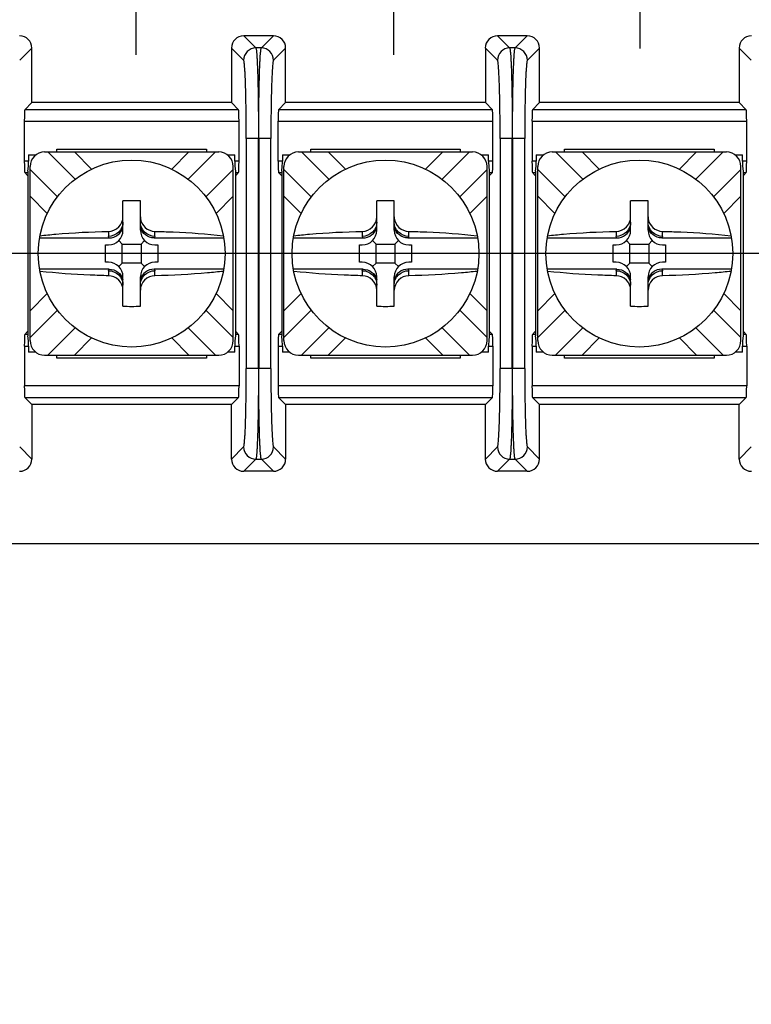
# Model space of a CAD drawing. Header units: inches. Extents: x 0 to 34, y 0 to 22.
# Tile 42 of 55: x 20.062 to 20.693, y 13.421 to 14.269. Entities that reach past the tile are written whole.
import ezdxf

# ---------------------------------------------------------------- set-up
doc = ezdxf.new("R2010")
doc.units = ezdxf.units.IN
doc.header["$LTSCALE"] = 1.87
doc.header["$MEASUREMENT"] = 0
doc.layers.get('0').update_dxf_attribs({"linetype": 'CONTINUOUS'})
doc.layers.add('DIMENSIONS', color=7, linetype='CONTINUOUS')
doc.styles.get("Standard").update_dxf_attribs({"font": 'txt', "width": 0.8})
doc.dimstyles.new('DIMSTYLE_1', dxfattribs={"dimtxt": 0.125, "dimasz": 0.18, "dimexe": 0.125, "dimexo": 0.0625, "dimgap": 0.09, "dimtad": 0, "dimtih": 1, "dimtoh": 1, "dimlfac": 2, "dimzin": 4, "dimdsep": 46, "dimtxsty": 'STANDARD', "dimblk": '_FILLED', "dimblk1": '_FILLED', "dimblk2": '_FILLED', "dimcen": 0.09, "dimadec": 0, "dimazin": 0, "dimtfac": 1, "dimtofl": 0, "dimtmove": 0, "dimatfit": 3, "dimldrblk": '_FILLED', "dimfxl": 1, "dimtolj": 1, "dimtzin": 4, "dimarcsym": 0})

# ---------------------------------------------------------------- blocks, each defined once
blk = doc.blocks.new('*D2')
at = {"layer": 'DIMENSIONS', "color": 2, "linetype": 'CONTINUOUS'}
blk.add_line((20.97104, 14.06788), (12.19139, 14.06788), dxfattribs=at)
at = {"layer": 'DIMENSIONS', "color": 2, "linetype": 'CONTINUOUS', "insert": (12.12889, 14.13038), "char_height": 0.125, "width": 1.625, "attachment_point": 3, "line_spacing_factor": 0.9}
blk.add_mtext('2X 70.00{\\Ftxt.shx;\\W1.000000;\\H0.125000; }[2.756]', dxfattribs=at)
blk = doc.blocks.new('_FILLED')
at = {"color": 0, "linetype": 'BYBLOCK'}
blk.add_solid([(0, 0), (-1, 0.1736), (-1, -0.1736)], dxfattribs=at)
blk = doc.blocks.new('*D7')
at = {"layer": 'DIMENSIONS', "color": 2, "linetype": 'CONTINUOUS'}
blk.add_line((20.48666, 15.26892), (20.48666, 16.91089), dxfattribs=at)
at = {"layer": 'DIMENSIONS', "color": 2, "linetype": 'CONTINUOUS', "insert": (20.42416, 16.97339), "char_height": 0.125, "width": 1.625, "attachment_point": 1, "rotation": 90, "line_spacing_factor": 0.9}
blk.add_mtext('2X 80.64{\\Ftxt.shx;\\W1.000000;\\H0.125000; }[3.175]', dxfattribs=at)

msp = doc.modelspace()

# ---------------------------------------------------------------- linework, layer by layer
at = {"color": 40, "linetype": 'CONTINUOUS'}
for p, q in [((20.59671, 14.24438), (20.59671, 14.36938)), ((20.16248, 14.23905), (20.16248, 14.36405)), ((20.38458, 14.23905), (20.38458, 14.36405)), ((21.15394, 13.81789), (19.82523, 13.81789))]:
    msp.add_line(p, q, dxfattribs=at)
at = {"color": 7, "linetype": 'CONTINUOUS'}
for p, q in [((20.28076, 14.25538), (20.25506, 14.25538)), ((20.25506, 14.25538), (20.26553, 14.24491)), ((20.27029, 14.24491), (20.28076, 14.25538)), ((20.49951, 14.25538), (20.47381, 14.25538)), ((20.47381, 14.25538), (20.48428, 14.24491)), ((20.48904, 14.24491), (20.49951, 14.25538)), ((20.0725, 14.24489), (20.06203, 14.23442)), ((20.0725, 14.19788), (20.0725, 14.24489)), ((20.25504, 14.23442), (20.24458, 14.24489)), ((20.24458, 14.24489), (20.24458, 14.19788)), ((20.27029, 14.24491), (20.26553, 14.24491)), ((20.29125, 14.24489), (20.28078, 14.23442)), ((20.29125, 14.19788), (20.29125, 14.24489)), ((20.47379, 14.23442), (20.46333, 14.24489)), ((20.46333, 14.24489), (20.46333, 14.19788)), ((20.48904, 14.24491), (20.48428, 14.24491)), ((20.51, 14.24489), (20.49953, 14.23442)), ((20.51, 14.19788), (20.51, 14.24489)), ((20.69254, 14.23442), (20.68208, 14.24489)), ((20.68208, 14.24489), (20.68208, 14.19788)), ((20.06637, 14.19175), (20.0725, 14.19788)), ((20.24458, 14.19788), (20.0725, 14.19788)), ((20.2507, 14.19175), (20.24458, 14.19788)), ((20.28512, 14.19175), (20.29125, 14.19788)), ((20.46333, 14.19788), (20.29125, 14.19788)), ((20.46945, 14.19175), (20.46333, 14.19788)), ((20.51, 14.19788), (20.50387, 14.19175)), ((20.68208, 14.19788), (20.51, 14.19788)), ((20.6882, 14.19175), (20.68208, 14.19788)), ((20.2507, 14.19175), (20.06637, 14.19175)), ((20.46945, 14.19175), (20.28512, 14.19175)), ((20.6882, 14.19175), (20.50387, 14.19175)), ((20.06604, 14.18176), (20.25104, 14.18176)), ((20.06604, 14.14753), (20.06604, 14.18176)), ((20.25104, 14.14753), (20.25104, 14.18176)), ((20.28479, 14.18176), (20.46979, 14.18176)), ((20.28479, 14.14753), (20.28479, 14.18176)), ((20.46979, 14.14753), (20.46979, 14.18176)), ((20.50354, 14.18176), (20.68854, 14.18176)), ((20.50354, 14.18176), (20.50354, 14.14753)), ((20.68854, 14.14753), (20.68854, 14.18176)), ((20.25732, 14.16697), (20.25732, 13.96878)), ((20.2785, 14.16696), (20.25732, 14.16696)), ((20.2678, 13.96879), (20.2678, 14.16696)), ((20.26802, 14.16696), (20.26802, 13.96879)), ((20.2785, 13.96878), (20.2785, 14.16697)), ((20.47607, 14.16697), (20.47607, 13.96878)), ((20.49725, 14.16696), (20.47607, 14.16696)), ((20.48655, 13.96879), (20.48655, 14.16696)), ((20.48677, 14.16696), (20.48677, 13.96879)), ((20.49725, 13.96878), (20.49725, 14.16697)), ((20.08353, 14.15538), (20.23354, 14.15538)), ((20.10974, 14.13185), (20.0862, 14.15538)), ((20.09413, 14.15788), (20.22294, 14.15788)), ((20.09413, 14.15538), (20.09413, 14.15788)), ((20.10926, 14.15538), (20.12403, 14.14061)), ((20.19304, 14.14061), (20.20781, 14.15538)), ((20.20734, 14.13185), (20.23087, 14.15538)), ((20.22294, 14.15788), (20.22294, 14.15538)), ((20.30228, 14.15538), (20.45229, 14.15538)), ((20.32849, 14.13185), (20.30495, 14.15538)), ((20.31288, 14.15788), (20.44169, 14.15788)), ((20.31288, 14.15538), (20.31288, 14.15788)), ((20.32801, 14.15538), (20.34278, 14.14061)), ((20.41179, 14.14061), (20.42656, 14.15538)), ((20.42609, 14.13185), (20.44962, 14.15538)), ((20.44169, 14.15788), (20.44169, 14.15538)), ((20.52103, 14.15538), (20.67104, 14.15538)), ((20.54724, 14.13185), (20.5237, 14.15538)), ((20.53163, 14.15788), (20.66044, 14.15788)), ((20.53163, 14.15538), (20.53163, 14.15788)), ((20.54676, 14.15538), (20.56153, 14.14061)), ((20.63054, 14.14061), (20.64531, 14.15538)), ((20.64484, 14.13185), (20.66837, 14.15538)), ((20.66044, 14.15788), (20.66044, 14.15538)), ((20.06973, 14.14753), (20.06604, 14.14753)), ((20.06973, 14.15288), (20.07604, 14.15288)), ((20.06973, 14.15288), (20.06973, 14.14753)), ((20.24103, 14.15288), (20.24734, 14.15288)), ((20.24734, 14.14753), (20.24734, 14.15288)), ((20.25104, 14.14753), (20.24734, 14.14753)), ((20.24736, 14.14638), (20.24757, 14.14305)), ((20.28848, 14.14753), (20.28479, 14.14753)), ((20.28848, 14.15288), (20.29479, 14.15288)), ((20.28848, 14.15288), (20.28848, 14.14753)), ((20.45978, 14.15288), (20.46609, 14.15288)), ((20.46609, 14.14753), (20.46609, 14.15288)), ((20.46979, 14.14753), (20.46609, 14.14753)), ((20.46611, 14.14638), (20.46632, 14.14305)), ((20.50723, 14.14753), (20.50354, 14.14753)), ((20.50723, 14.15288), (20.51354, 14.15288)), ((20.50723, 14.15288), (20.50723, 14.14753)), ((20.67853, 14.15288), (20.68484, 14.15288)), ((20.68484, 14.14753), (20.68484, 14.15288)), ((20.68854, 14.14753), (20.68484, 14.14753)), ((20.68486, 14.14638), (20.68507, 14.14305)), ((20.06637, 14.13754), (20.06928, 14.13754)), ((20.06637, 14.13754), (20.06889, 14.13502)), ((20.06913, 14.13887), (20.0695, 14.14304)), ((20.06913, 14.13887), (20.06913, 13.99688)), ((20.07103, 13.99287), (20.07103, 14.14288)), ((20.09457, 14.11667), (20.07103, 14.14021)), ((20.2225, 14.11667), (20.24604, 14.14021)), ((20.24604, 13.99287), (20.24604, 14.14288)), ((20.24757, 14.14305), (20.24794, 14.13887)), ((20.24779, 14.13754), (20.2507, 14.13754)), ((20.24794, 14.13887), (20.24794, 13.99688)), ((20.24818, 14.13502), (20.2507, 14.13754)), ((20.28512, 14.13754), (20.28803, 14.13754)), ((20.28512, 14.13754), (20.28764, 14.13502)), ((20.28788, 14.13887), (20.28825, 14.14304)), ((20.28788, 14.13887), (20.28788, 13.99688)), ((20.28978, 13.99287), (20.28978, 14.14288)), ((20.31332, 14.11667), (20.28978, 14.14021)), ((20.44125, 14.11667), (20.46479, 14.14021)), ((20.46479, 13.99287), (20.46479, 14.14288)), ((20.46632, 14.14305), (20.46669, 14.13887)), ((20.46654, 14.13754), (20.46945, 14.13754)), ((20.46669, 14.13887), (20.46669, 13.99688)), ((20.46693, 14.13502), (20.46945, 14.13754)), ((20.50387, 14.13754), (20.50678, 14.13754)), ((20.50387, 14.13754), (20.50639, 14.13502)), ((20.50663, 14.13887), (20.507, 14.14304)), ((20.50663, 14.13887), (20.50663, 13.99688)), ((20.50853, 13.99287), (20.50853, 14.14288)), ((20.53207, 14.11667), (20.50853, 14.14021)), ((20.66, 14.11667), (20.68354, 14.14021)), ((20.68354, 13.99287), (20.68354, 14.14288)), ((20.68507, 14.14305), (20.68544, 14.13887)), ((20.68529, 14.13754), (20.6882, 14.13754)), ((20.68544, 14.13887), (20.68544, 13.99688)), ((20.68568, 14.13502), (20.6882, 14.13754)), ((20.0858, 14.10238), (20.07103, 14.11715)), ((20.15104, 14.08788), (20.15104, 14.11323)), ((20.16604, 14.08788), (20.16604, 14.11323)), ((20.24604, 14.11715), (20.23127, 14.10238)), ((20.30455, 14.10238), (20.28978, 14.11715)), ((20.36979, 14.08788), (20.36979, 14.11323)), ((20.38479, 14.08788), (20.38479, 14.11323)), ((20.46479, 14.11715), (20.45002, 14.10238)), ((20.5233, 14.10238), (20.50853, 14.11715)), ((20.58854, 14.08788), (20.58854, 14.11323)), ((20.60354, 14.08788), (20.60354, 14.11323)), ((20.68354, 14.11715), (20.66877, 14.10238)), ((20.13854, 14.087), (20.13854, 14.08266)), ((20.17854, 14.08266), (20.17854, 14.087)), ((20.35729, 14.087), (20.35729, 14.08266)), ((20.39729, 14.08266), (20.39729, 14.087)), ((20.57604, 14.087), (20.57604, 14.08266)), ((20.61604, 14.08266), (20.61604, 14.087)), ((20.07918, 14.08137), (20.13915, 14.08137)), ((20.15039, 14.07602), (20.14737, 14.07904)), ((20.16669, 14.07602), (20.1697, 14.07904)), ((20.17792, 14.08137), (20.2379, 14.08137)), ((20.29793, 14.08137), (20.3579, 14.08137)), ((20.36914, 14.07602), (20.36612, 14.07904)), ((20.38544, 14.07602), (20.38845, 14.07904)), ((20.39667, 14.08137), (20.45665, 14.08137)), ((20.51668, 14.08137), (20.57665, 14.08137)), ((20.58789, 14.07602), (20.58487, 14.07904)), ((20.60419, 14.07602), (20.6072, 14.07904)), ((20.61542, 14.08137), (20.6754, 14.08137)), ((20.13607, 14.07538), (20.13854, 14.07538)), ((20.13607, 14.06038), (20.13607, 14.07538)), ((20.15039, 14.07602), (20.16669, 14.07602)), ((20.15039, 14.05973), (20.15039, 14.07602)), ((20.16669, 14.07602), (20.16669, 14.05973)), ((20.17854, 14.07538), (20.181, 14.07538)), ((20.181, 14.07538), (20.181, 14.06038)), ((20.35482, 14.07538), (20.35729, 14.07538)), ((20.35482, 14.06038), (20.35482, 14.07538)), ((20.36914, 14.07602), (20.38544, 14.07602)), ((20.36914, 14.05973), (20.36914, 14.07602)), ((20.38544, 14.07602), (20.38544, 14.05973)), ((20.39729, 14.07538), (20.39975, 14.07538)), ((20.39975, 14.07538), (20.39975, 14.06038)), ((20.57357, 14.07538), (20.57604, 14.07538)), ((20.57357, 14.06038), (20.57357, 14.07538)), ((20.58789, 14.07602), (20.60419, 14.07602)), ((20.58789, 14.05973), (20.58789, 14.07602)), ((20.60419, 14.07602), (20.60419, 14.05973)), ((20.61604, 14.07538), (20.6185, 14.07538)), ((20.6185, 14.07538), (20.6185, 14.06038)), ((20.13854, 14.06038), (20.13607, 14.06038)), ((20.15039, 14.05973), (20.14737, 14.05671)), ((20.16669, 14.05973), (20.15039, 14.05973)), ((20.16669, 14.05973), (20.1697, 14.05671)), ((20.181, 14.06038), (20.17854, 14.06038)), ((20.35729, 14.06038), (20.35482, 14.06038)), ((20.36914, 14.05973), (20.36612, 14.05671)), ((20.38544, 14.05973), (20.36914, 14.05973)), ((20.38544, 14.05973), (20.38845, 14.05671)), ((20.39975, 14.06038), (20.39729, 14.06038)), ((20.57604, 14.06038), (20.57357, 14.06038)), ((20.58789, 14.05973), (20.58487, 14.05671)), ((20.60419, 14.05973), (20.58789, 14.05973)), ((20.60419, 14.05973), (20.6072, 14.05671)), ((20.6185, 14.06038), (20.61604, 14.06038)), ((20.13915, 14.05438), (20.07918, 14.05438)), ((20.13854, 14.05309), (20.13854, 14.04875)), ((20.2379, 14.05438), (20.17792, 14.05438)), ((20.17854, 14.04875), (20.17854, 14.05309)), ((20.3579, 14.05438), (20.29793, 14.05438)), ((20.35729, 14.05309), (20.35729, 14.04875)), ((20.45665, 14.05438), (20.39667, 14.05438)), ((20.39729, 14.04875), (20.39729, 14.05309)), ((20.57665, 14.05438), (20.51668, 14.05438)), ((20.57604, 14.05309), (20.57604, 14.04875)), ((20.6754, 14.05438), (20.61542, 14.05438)), ((20.61604, 14.04875), (20.61604, 14.05309)), ((20.15104, 14.02252), (20.15104, 14.04788)), ((20.16604, 14.02252), (20.16604, 14.04788)), ((20.36979, 14.02252), (20.36979, 14.04788)), ((20.38479, 14.02252), (20.38479, 14.04788)), ((20.58854, 14.02252), (20.58854, 14.04788)), ((20.60354, 14.02252), (20.60354, 14.04788)), ((20.07103, 14.0186), (20.0858, 14.03337)), ((20.23127, 14.03337), (20.24604, 14.0186)), ((20.28978, 14.0186), (20.30455, 14.03337)), ((20.45002, 14.03337), (20.46479, 14.0186)), ((20.50853, 14.0186), (20.5233, 14.03337)), ((20.66877, 14.03337), (20.68354, 14.0186)), ((20.07103, 13.99554), (20.09457, 14.01908)), ((20.24604, 13.99554), (20.2225, 14.01908)), ((20.28978, 13.99554), (20.31332, 14.01908)), ((20.46479, 13.99554), (20.44125, 14.01908)), ((20.50853, 13.99554), (20.53207, 14.01908)), ((20.68354, 13.99554), (20.66, 14.01908)), ((20.06637, 13.99821), (20.06889, 14.00073)), ((20.0862, 13.98037), (20.10974, 14.0039)), ((20.23087, 13.98037), (20.20734, 14.0039)), ((20.24818, 14.00073), (20.2507, 13.99821)), ((20.28512, 13.99821), (20.28764, 14.00073)), ((20.30495, 13.98037), (20.32849, 14.0039)), ((20.44962, 13.98037), (20.42609, 14.0039)), ((20.46693, 14.00073), (20.46945, 13.99821)), ((20.50639, 14.00073), (20.50387, 13.99821)), ((20.5237, 13.98037), (20.54724, 14.0039)), ((20.66837, 13.98037), (20.64484, 14.0039)), ((20.68568, 14.00073), (20.6882, 13.99821)), ((20.06928, 13.99821), (20.06637, 13.99821)), ((20.0695, 13.9927), (20.06913, 13.99688)), ((20.06971, 13.98937), (20.0695, 13.9927)), ((20.12403, 13.99514), (20.10926, 13.98037)), ((20.20781, 13.98037), (20.19304, 13.99514)), ((20.24794, 13.99688), (20.24757, 13.99271)), ((20.2507, 13.99821), (20.24779, 13.99821)), ((20.28803, 13.99821), (20.28512, 13.99821)), ((20.28825, 13.9927), (20.28788, 13.99688)), ((20.28846, 13.98937), (20.28825, 13.9927)), ((20.34278, 13.99514), (20.32801, 13.98037)), ((20.42656, 13.98037), (20.41179, 13.99514)), ((20.46669, 13.99688), (20.46632, 13.99271)), ((20.46945, 13.99821), (20.46654, 13.99821)), ((20.50678, 13.99821), (20.50387, 13.99821)), ((20.507, 13.9927), (20.50663, 13.99688)), ((20.50721, 13.98937), (20.507, 13.9927)), ((20.56153, 13.99514), (20.54676, 13.98037)), ((20.64531, 13.98037), (20.63054, 13.99514)), ((20.68544, 13.99688), (20.68507, 13.99271)), ((20.6882, 13.99821), (20.68529, 13.99821)), ((20.06604, 13.98822), (20.06973, 13.98822)), ((20.06604, 13.98822), (20.06604, 13.95399)), ((20.06973, 13.98822), (20.06973, 13.98288)), ((20.24734, 13.98822), (20.25104, 13.98822)), ((20.24734, 13.98288), (20.24734, 13.98822)), ((20.25104, 13.98822), (20.25104, 13.95399)), ((20.28479, 13.98822), (20.28848, 13.98822)), ((20.28479, 13.98822), (20.28479, 13.95399)), ((20.28848, 13.98822), (20.28848, 13.98288)), ((20.46609, 13.98822), (20.46979, 13.98822)), ((20.46609, 13.98288), (20.46609, 13.98822)), ((20.46979, 13.98822), (20.46979, 13.95399)), ((20.50354, 13.98822), (20.50723, 13.98822)), ((20.50354, 13.98822), (20.50354, 13.95399)), ((20.50723, 13.98822), (20.50723, 13.98288)), ((20.68484, 13.98822), (20.68854, 13.98822)), ((20.68484, 13.98288), (20.68484, 13.98822)), ((20.68854, 13.98822), (20.68854, 13.95399)), ((20.07604, 13.98288), (20.06973, 13.98288)), ((20.08353, 13.98037), (20.23354, 13.98037)), ((20.09413, 13.97788), (20.09413, 13.98037)), ((20.22294, 13.97788), (20.09413, 13.97788)), ((20.22294, 13.98037), (20.22294, 13.97788)), ((20.24734, 13.98288), (20.24103, 13.98288)), ((20.29479, 13.98288), (20.28848, 13.98288)), ((20.30228, 13.98037), (20.45229, 13.98037)), ((20.31288, 13.97788), (20.31288, 13.98037)), ((20.44169, 13.97788), (20.31288, 13.97788)), ((20.44169, 13.98037), (20.44169, 13.97788)), ((20.46609, 13.98288), (20.45978, 13.98288)), ((20.51354, 13.98288), (20.50723, 13.98288)), ((20.52103, 13.98037), (20.67104, 13.98037)), ((20.53163, 13.97788), (20.53163, 13.98037)), ((20.66044, 13.97788), (20.53163, 13.97788)), ((20.66044, 13.98037), (20.66044, 13.97788)), ((20.68484, 13.98288), (20.67853, 13.98288)), ((20.2785, 13.96879), (20.25732, 13.96879)), ((20.49725, 13.96879), (20.47607, 13.96879)), ((20.25104, 13.95399), (20.06604, 13.95399)), ((20.46979, 13.95399), (20.28479, 13.95399)), ((20.68854, 13.95399), (20.50354, 13.95399)), ((20.06637, 13.944), (20.2507, 13.944)), ((20.06637, 13.944), (20.0725, 13.93788)), ((20.2507, 13.944), (20.24458, 13.93788)), ((20.28512, 13.944), (20.46945, 13.944)), ((20.28512, 13.944), (20.29125, 13.93788)), ((20.46945, 13.944), (20.46333, 13.93788)), ((20.50387, 13.944), (20.6882, 13.944)), ((20.50387, 13.944), (20.51, 13.93788)), ((20.6882, 13.944), (20.68208, 13.93788)), ((20.24458, 13.93788), (20.0725, 13.93788)), ((20.0725, 13.93788), (20.0725, 13.89086)), ((20.24458, 13.89086), (20.24458, 13.93788)), ((20.46333, 13.93788), (20.29125, 13.93788)), ((20.29125, 13.93788), (20.29125, 13.89086)), ((20.46333, 13.89086), (20.46333, 13.93788)), ((20.68208, 13.93788), (20.51, 13.93788)), ((20.51, 13.89086), (20.51, 13.93788)), ((20.68208, 13.89086), (20.68208, 13.93788)), ((20.06203, 13.90133), (20.0725, 13.89086)), ((20.24458, 13.89086), (20.25504, 13.90133)), ((20.28078, 13.90133), (20.29125, 13.89086)), ((20.46333, 13.89086), (20.47379, 13.90133)), ((20.49953, 13.90133), (20.51, 13.89086)), ((20.68208, 13.89086), (20.69254, 13.90133)), ((20.26553, 13.89084), (20.25506, 13.88038)), ((20.26553, 13.89084), (20.27029, 13.89084)), ((20.28076, 13.88038), (20.27029, 13.89084)), ((20.48428, 13.89084), (20.47381, 13.88038)), ((20.48428, 13.89084), (20.48904, 13.89084)), ((20.49951, 13.88038), (20.48904, 13.89084)), ((20.28076, 13.88038), (20.25506, 13.88038)), ((20.49951, 13.88038), (20.47381, 13.88038))]:
    msp.add_line(p, q, dxfattribs=at)
for centre in [(20.15854, 14.06788), (20.37729, 14.06788), (20.59604, 14.06788)]:
    msp.add_circle(centre, 0.0805, dxfattribs=at)
for centre, radius, start, end in [((20.26554, 14.23441), 0.0105, 90.08419, 179.91581), ((20.27028, 14.23441), 0.0105, 0.08419, 89.91582), ((20.48429, 14.23441), 0.0105, 90.08419, 179.91581), ((20.48903, 14.23441), 0.0105, 0.08419, 89.91582), ((20.08353, 14.14288), 0.0125, 90, 180), ((20.23354, 14.14288), 0.0125, 0, 90), ((20.30228, 14.14288), 0.0125, 90, 180), ((20.45229, 14.14288), 0.0125, 0, 90), ((20.52103, 14.14288), 0.0125, 90, 180), ((20.67104, 14.14288), 0.0125, 0, 90), ((20.02308, 14.14774), 0.04665, 355.53459, 358.31734), ((20.02949, 14.14755), 0.04024, 358.32993, 359.98105), ((20.28758, 14.14755), 0.04024, 180.01863, 181.65948), ((20.24183, 14.14774), 0.04665, 355.53459, 358.31734), ((20.24824, 14.14755), 0.04024, 358.32993, 359.98105), ((20.50633, 14.14755), 0.04024, 180.01863, 181.65948), ((20.46058, 14.14774), 0.04665, 355.53455, 358.3173), ((20.46699, 14.14755), 0.04024, 358.32989, 359.98104), ((20.72508, 14.14755), 0.04024, 180.01863, 181.65952), ((20.01168, 14.14864), 0.05809, 354.46788, 355.5319), ((20.23043, 14.14864), 0.05809, 354.46788, 355.5319), ((20.44918, 14.14864), 0.05809, 354.46787, 355.53187), ((20.15854, 13.90054), 0.21282, 87.98044, 92.01956), ((20.37729, 13.90054), 0.21282, 87.98044, 92.01956), ((20.59604, 13.90054), 0.21282, 87.98044, 92.01956), ((20.17793, 14.09948), 0.01189, 180.01435, 185.67125), ((20.39668, 14.09948), 0.01189, 180.01435, 185.67125), ((20.61543, 14.09948), 0.01189, 180.01435, 185.67125), ((20.13854, 14.08788), 0.0125, 270, 360), ((20.17854, 14.08788), 0.0125, 180, 270), ((20.35729, 14.08788), 0.0125, 270, 360), ((20.39729, 14.08788), 0.0125, 180, 270), ((20.57604, 14.08788), 0.0125, 270, 360), ((20.61604, 14.08788), 0.0125, 180, 270), ((20.13854, 14.04788), 0.0125, 0, 90), ((20.17854, 14.04788), 0.0125, 90, 180), ((20.35729, 14.04788), 0.0125, 0, 90), ((20.39729, 14.04788), 0.0125, 90, 180), ((20.57604, 14.04788), 0.0125, 0, 90), ((20.61604, 14.04788), 0.0125, 90, 180), ((20.15854, 14.23521), 0.21282, 267.98044, 272.01956), ((20.37729, 14.23521), 0.21282, 267.98044, 272.01956), ((20.59604, 14.23521), 0.21282, 267.98044, 272.01956), ((20.08353, 13.99287), 0.0125, 180, 270), ((20.23354, 13.99287), 0.0125, 270, 360), ((20.30539, 13.98711), 0.05809, 174.46788, 175.5319), ((20.30228, 13.99287), 0.0125, 180, 270), ((20.45229, 13.99287), 0.0125, 270, 360), ((20.52414, 13.98711), 0.05809, 174.46788, 175.5319), ((20.52103, 13.99287), 0.0125, 180, 270), ((20.67104, 13.99287), 0.0125, 270, 360), ((20.74289, 13.98711), 0.05809, 174.46788, 175.53191), ((20.02949, 13.98821), 0.04024, 0.01863, 1.65948), ((20.28758, 13.9882), 0.04024, 178.32993, 179.98105), ((20.29399, 13.98801), 0.04665, 175.53459, 178.31734), ((20.24824, 13.98821), 0.04024, 0.01863, 1.65948), ((20.50633, 13.9882), 0.04024, 178.32993, 179.98105), ((20.51274, 13.98801), 0.04665, 175.53459, 178.31734), ((20.46699, 13.98821), 0.04024, 0.01863, 1.65948), ((20.72508, 13.9882), 0.04024, 178.32993, 179.98105), ((20.73149, 13.98801), 0.04665, 175.53459, 178.31734), ((20.26554, 13.90134), 0.0105, 180.08419, 269.91582), ((20.27028, 13.90134), 0.0105, 270.08419, 359.91581), ((20.48429, 13.90134), 0.0105, 180.08419, 269.91582), ((20.48903, 13.90134), 0.0105, 270.08419, 359.91581)]:
    msp.add_arc(centre, radius, start, end, dxfattribs=at)
for centre, major_axis, ratio, start_param, end_param in [((20.062, 14.24488), (0.00743, 0.00743), 0.998783, -0.784789, 0.784789), ((20.25507, 14.24488), (0.00743, -0.00743), 0.998783, 2.356803, 3.926382), ((20.28075, 14.24488), (-0.00743, -0.00743), 0.998783, 2.356803, 3.926382), ((20.47382, 14.24488), (0.00743, -0.00743), 0.998783, 2.356803, 3.926382), ((20.4995, 14.24488), (-0.00743, -0.00743), 0.998783, 2.356803, 3.926382), ((20.69257, 14.24488), (0.00743, -0.00743), 0.998783, 2.356803, 3.926382), ((20.06638, 14.18176), (0, 0.01), 0.034921, 0.034907, 1.570796), ((20.25069, 14.18176), (0, 0.01), 0.034921, -1.570796, -0.034907), ((20.28513, 14.18176), (0, 0.01), 0.034921, 0.034907, 1.570796), ((20.46944, 14.18176), (0, 0.01), 0.034921, -1.570796, -0.034907), ((20.50388, 14.18176), (0, 0.01), 0.034921, 0.034907, 1.570796), ((20.68819, 14.18176), (0, 0.01), 0.034921, -1.570796, -0.034907), ((20.06638, 14.14753), (0, 0.01), 0.034921, 1.570796, 3.106686), ((20.25069, 14.14753), (0, 0.01), 0.034921, -3.106686, -1.570796), ((20.28513, 14.14753), (0, 0.01), 0.034921, 1.570796, 3.106686), ((20.46944, 14.14753), (0, 0.01), 0.034921, -3.106686, -1.570796), ((20.50388, 14.14753), (0, 0.01), 0.034921, 1.570796, 3.106686), ((20.68819, 14.14753), (0, 0.01), 0.034921, -3.106686, -1.570796), ((20.06638, 13.98822), (0, 0.01), 0.034921, 0.034907, 1.570796), ((20.25069, 13.98822), (0, 0.01), 0.034921, -1.570796, -0.034907), ((20.28513, 13.98822), (0, 0.01), 0.034921, 0.034907, 1.570796), ((20.46944, 13.98822), (0, 0.01), 0.034921, -1.570796, -0.034907), ((20.50388, 13.98822), (0, 0.01), 0.034921, 0.034907, 1.570796), ((20.68819, 13.98822), (0, 0.01), 0.034921, -1.570796, -0.034907), ((20.06638, 13.95399), (0, 0.01), 0.034921, 1.570796, 3.106686), ((20.25069, 13.95399), (0, 0.01), 0.034921, -3.106686, -1.570796), ((20.28513, 13.95399), (0, 0.01), 0.034921, 1.570796, 3.106686), ((20.46944, 13.95399), (0, 0.01), 0.034921, -3.106686, -1.570796), ((20.50388, 13.95399), (0, 0.01), 0.034921, 1.570796, 3.106686), ((20.68819, 13.95399), (0, 0.01), 0.034921, -3.106686, -1.570796), ((20.062, 13.89087), (-0.00743, 0.00743), 0.998783, 2.356803, 3.926382), ((20.25507, 13.89087), (0.00743, 0.00743), 0.998783, -3.926382, -2.356803), ((20.28075, 13.89087), (-0.00743, 0.00743), 0.998783, 2.356803, 3.926382), ((20.47382, 13.89087), (0.00743, 0.00743), 0.998783, 2.356803, 3.926382), ((20.4995, 13.89087), (-0.00743, 0.00743), 0.998783, 2.356803, 3.926382), ((20.69257, 13.89087), (0.00743, 0.00743), 0.998783, 2.356803, 3.926382)]:
    msp.add_ellipse(centre, major_axis=major_axis, ratio=ratio, start_param=start_param, end_param=end_param, dxfattribs=at)
for points, knots in [([(20.26553, 14.24491), (20.26567, 14.24474), (20.2658, 14.24404), (20.26603, 14.24274), (20.26622, 14.24069), (20.26643, 14.238), (20.26662, 14.23463), (20.26689, 14.22894), (20.26718, 14.22047), (20.26745, 14.20892), (20.26765, 14.19583), (20.26777, 14.18166), (20.2678, 14.17192), (20.2678, 14.16696)], [0, 0, 0, 0, 0.008455, 0.025755, 0.051939, 0.086811, 0.130049, 0.181299, 0.305813, 0.455666, 0.625465, 0.809247, 1, 1, 1, 1]), ([(20.26802, 14.16696), (20.26802, 14.17192), (20.26805, 14.18167), (20.26817, 14.19583), (20.26837, 14.20894), (20.26864, 14.22049), (20.26893, 14.22896), (20.2692, 14.23464), (20.26939, 14.238), (20.2696, 14.2407), (20.26979, 14.24274), (20.27002, 14.24404), (20.27015, 14.24474), (20.27029, 14.24491)], [0, 0, 0, 0, 0.190841, 0.374546, 0.544561, 0.694523, 0.818821, 0.869997, 0.91321, 0.948058, 0.974253, 0.991558, 1, 1, 1, 1]), ([(20.48428, 14.24491), (20.48442, 14.24474), (20.48455, 14.24404), (20.48478, 14.24274), (20.48497, 14.24069), (20.48518, 14.238), (20.48537, 14.23463), (20.48564, 14.22894), (20.48593, 14.22047), (20.4862, 14.20892), (20.4864, 14.19583), (20.48652, 14.18166), (20.48655, 14.17192), (20.48655, 14.16696)], [0, 0, 0, 0, 0.008455, 0.025755, 0.051939, 0.086811, 0.130049, 0.181299, 0.305813, 0.455666, 0.625465, 0.809247, 1, 1, 1, 1]), ([(20.48677, 14.16696), (20.48677, 14.17192), (20.4868, 14.18167), (20.48692, 14.19583), (20.48712, 14.20894), (20.48739, 14.22049), (20.48768, 14.22896), (20.48795, 14.23464), (20.48814, 14.238), (20.48835, 14.2407), (20.48854, 14.24274), (20.48877, 14.24404), (20.4889, 14.24474), (20.48904, 14.24491)], [0, 0, 0, 0, 0.190841, 0.374546, 0.544561, 0.694523, 0.818821, 0.869997, 0.91321, 0.948058, 0.974253, 0.991558, 1, 1, 1, 1]), ([(20.25732, 14.16697), (20.25732, 14.17126), (20.25729, 14.1797), (20.25716, 14.19195), (20.25696, 14.20329), (20.25669, 14.21329), (20.25641, 14.22061), (20.25614, 14.22554), (20.25594, 14.22845), (20.25573, 14.23078), (20.25554, 14.23255), (20.25532, 14.23368), (20.25518, 14.23429), (20.25504, 14.23442)], [0, 0, 0, 0, 0.190702, 0.37443, 0.544177, 0.693985, 0.818467, 0.869709, 0.912947, 0.94783, 0.974041, 0.991399, 1, 1, 1, 1]), ([(20.28078, 14.23442), (20.28064, 14.23429), (20.28051, 14.23368), (20.28028, 14.23255), (20.28009, 14.23078), (20.27988, 14.22845), (20.27968, 14.22554), (20.27942, 14.22062), (20.27913, 14.2133), (20.27886, 14.2033), (20.27866, 14.19196), (20.27853, 14.1797), (20.2785, 14.17126), (20.2785, 14.16697)], [0, 0, 0, 0, 0.008587, 0.025948, 0.052169, 0.087026, 0.130239, 0.181407, 0.305674, 0.455593, 0.625558, 0.80921, 1, 1, 1, 1]), ([(20.47607, 14.16697), (20.47607, 14.17126), (20.47604, 14.1797), (20.47591, 14.19195), (20.47571, 14.20329), (20.47544, 14.21329), (20.47516, 14.22061), (20.47489, 14.22554), (20.47469, 14.22845), (20.47448, 14.23078), (20.47429, 14.23255), (20.47407, 14.23368), (20.47393, 14.23429), (20.47379, 14.23442)], [0, 0, 0, 0, 0.190702, 0.37443, 0.544177, 0.693985, 0.818467, 0.869709, 0.912947, 0.94783, 0.974041, 0.991399, 1, 1, 1, 1]), ([(20.49953, 14.23442), (20.49939, 14.23429), (20.49926, 14.23368), (20.49903, 14.23255), (20.49884, 14.23078), (20.49863, 14.22845), (20.49843, 14.22554), (20.49817, 14.22062), (20.49788, 14.2133), (20.49761, 14.2033), (20.49741, 14.19196), (20.49728, 14.1797), (20.49725, 14.17126), (20.49725, 14.16697)], [0, 0, 0, 0, 0.008587, 0.025948, 0.052169, 0.087026, 0.130239, 0.181407, 0.305674, 0.455593, 0.625558, 0.80921, 1, 1, 1, 1]), ([(20.13854, 14.087), (20.14173, 14.08707), (20.14827, 14.08975), (20.15104, 14.09632), (20.15104, 14.09948)], [0, 0, 0, 0, 0.503157, 1, 1, 1, 1]), ([(20.15104, 14.095), (20.15104, 14.09185), (20.14833, 14.08525), (20.14172, 14.08266), (20.13854, 14.08266)], [0, 0, 0, 0, 0.497823, 1, 1, 1, 1]), ([(20.17854, 14.08266), (20.17535, 14.08266), (20.16874, 14.08525), (20.16604, 14.09185), (20.16604, 14.095)], [0, 0, 0, 0, 0.502177, 1, 1, 1, 1]), ([(20.16609, 14.0983), (20.16639, 14.09534), (20.16939, 14.08944), (20.17553, 14.08707), (20.17854, 14.087)], [0, 0, 0, 0, 0.497631, 1, 1, 1, 1]), ([(20.35729, 14.087), (20.36048, 14.08707), (20.36702, 14.08975), (20.36979, 14.09632), (20.36979, 14.09948)], [0, 0, 0, 0, 0.503157, 1, 1, 1, 1]), ([(20.36979, 14.095), (20.36979, 14.09185), (20.36708, 14.08525), (20.36047, 14.08266), (20.35729, 14.08266)], [0, 0, 0, 0, 0.497823, 1, 1, 1, 1]), ([(20.39729, 14.08266), (20.3941, 14.08266), (20.38749, 14.08525), (20.38479, 14.09185), (20.38479, 14.095)], [0, 0, 0, 0, 0.502177, 1, 1, 1, 1]), ([(20.38484, 14.0983), (20.38514, 14.09534), (20.38814, 14.08944), (20.39428, 14.08707), (20.39729, 14.087)], [0, 0, 0, 0, 0.497631, 1, 1, 1, 1]), ([(20.57604, 14.087), (20.57923, 14.08707), (20.58577, 14.08975), (20.58854, 14.09632), (20.58854, 14.09948)], [0, 0, 0, 0, 0.503157, 1, 1, 1, 1]), ([(20.58854, 14.095), (20.58854, 14.09185), (20.58583, 14.08525), (20.57922, 14.08266), (20.57604, 14.08266)], [0, 0, 0, 0, 0.497823, 1, 1, 1, 1]), ([(20.61604, 14.08266), (20.61285, 14.08266), (20.60624, 14.08525), (20.60354, 14.09185), (20.60354, 14.095)], [0, 0, 0, 0, 0.502177, 1, 1, 1, 1]), ([(20.60359, 14.0983), (20.60389, 14.09534), (20.60689, 14.08944), (20.61303, 14.08707), (20.61604, 14.087)], [0, 0, 0, 0, 0.497631, 1, 1, 1, 1]), ([(20.07951, 14.08322), (20.08402, 14.08373), (20.10365, 14.08567), (20.12336, 14.08664), (20.13854, 14.087)], [0, 0, 0, 0, 0.230292, 1, 1, 1, 1]), ([(20.13915, 14.08137), (20.14177, 14.08137), (20.14717, 14.0831), (20.15033, 14.08782), (20.15104, 14.09034)], [0, 0, 0, 0, 0.500115, 1, 1, 1, 1]), ([(20.17792, 14.08137), (20.1753, 14.08137), (20.1699, 14.0831), (20.16674, 14.08782), (20.16604, 14.09034)], [0, 0, 0, 0, 0.500118, 1, 1, 1, 1]), ([(20.17854, 14.087), (20.18378, 14.08687), (20.20349, 14.08622), (20.22318, 14.08485), (20.23756, 14.08322)], [0, 0, 0, 0, 0.266264, 1, 1, 1, 1]), ([(20.29826, 14.08322), (20.30277, 14.08373), (20.3224, 14.08567), (20.34211, 14.08664), (20.35729, 14.087)], [0, 0, 0, 0, 0.230292, 1, 1, 1, 1]), ([(20.3579, 14.08137), (20.36052, 14.08137), (20.36592, 14.0831), (20.36908, 14.08782), (20.36979, 14.09034)], [0, 0, 0, 0, 0.500115, 1, 1, 1, 1]), ([(20.39667, 14.08137), (20.39405, 14.08137), (20.38865, 14.0831), (20.38549, 14.08782), (20.38479, 14.09034)], [0, 0, 0, 0, 0.500118, 1, 1, 1, 1]), ([(20.39729, 14.087), (20.40253, 14.08687), (20.42224, 14.08622), (20.44193, 14.08485), (20.45631, 14.08322)], [0, 0, 0, 0, 0.266264, 1, 1, 1, 1]), ([(20.51701, 14.08322), (20.52152, 14.08373), (20.54115, 14.08567), (20.56086, 14.08664), (20.57604, 14.087)], [0, 0, 0, 0, 0.230292, 1, 1, 1, 1]), ([(20.57665, 14.08137), (20.57927, 14.08137), (20.58467, 14.0831), (20.58783, 14.08782), (20.58854, 14.09034)], [0, 0, 0, 0, 0.500115, 1, 1, 1, 1]), ([(20.61542, 14.08137), (20.6128, 14.08137), (20.6074, 14.0831), (20.60424, 14.08782), (20.60354, 14.09034)], [0, 0, 0, 0, 0.500118, 1, 1, 1, 1]), ([(20.61604, 14.087), (20.62128, 14.08687), (20.64099, 14.08622), (20.66068, 14.08485), (20.67506, 14.08322)], [0, 0, 0, 0, 0.266264, 1, 1, 1, 1]), ([(20.13915, 14.08137), (20.13905, 14.08147), (20.13874, 14.08183), (20.13854, 14.08232), (20.13854, 14.08266)], [0, 0, 0, 0, 0.291149, 1, 1, 1, 1]), ([(20.17854, 14.08266), (20.17853, 14.08255), (20.17848, 14.08207), (20.17818, 14.08164), (20.17792, 14.08137)], [0, 0, 0, 0, 0.224238, 1, 1, 1, 1]), ([(20.3579, 14.08137), (20.3578, 14.08147), (20.35749, 14.08183), (20.35729, 14.08232), (20.35729, 14.08266)], [0, 0, 0, 0, 0.291149, 1, 1, 1, 1]), ([(20.39729, 14.08266), (20.39728, 14.08255), (20.39723, 14.08207), (20.39693, 14.08164), (20.39667, 14.08137)], [0, 0, 0, 0, 0.224238, 1, 1, 1, 1]), ([(20.57665, 14.08137), (20.57655, 14.08147), (20.57624, 14.08183), (20.57604, 14.08232), (20.57604, 14.08266)], [0, 0, 0, 0, 0.291149, 1, 1, 1, 1]), ([(20.61604, 14.08266), (20.61603, 14.08255), (20.61598, 14.08207), (20.61568, 14.08164), (20.61542, 14.08137)], [0, 0, 0, 0, 0.224238, 1, 1, 1, 1]), ([(20.13854, 14.04875), (20.13329, 14.04888), (20.11358, 14.04953), (20.09389, 14.0509), (20.07951, 14.05254)], [0, 0, 0, 0, 0.266264, 1, 1, 1, 1]), ([(20.13854, 14.05309), (20.13854, 14.0532), (20.13859, 14.05368), (20.13889, 14.05411), (20.13915, 14.05438)], [0, 0, 0, 0, 0.2241, 1, 1, 1, 1]), ([(20.13854, 14.05309), (20.14172, 14.05309), (20.14833, 14.0505), (20.15104, 14.0439), (20.15104, 14.04075)], [0, 0, 0, 0, 0.502177, 1, 1, 1, 1]), ([(20.13915, 14.05438), (20.14177, 14.05438), (20.14717, 14.05265), (20.15033, 14.04793), (20.15104, 14.04541)], [0, 0, 0, 0, 0.500116, 1, 1, 1, 1]), ([(20.17792, 14.05438), (20.1753, 14.05438), (20.1699, 14.05265), (20.16674, 14.04793), (20.16604, 14.04541)], [0, 0, 0, 0, 0.500117, 1, 1, 1, 1]), ([(20.16604, 14.04075), (20.16604, 14.0439), (20.16874, 14.0505), (20.17535, 14.05309), (20.17854, 14.05309)], [0, 0, 0, 0, 0.497823, 1, 1, 1, 1]), ([(20.17792, 14.05438), (20.17802, 14.05428), (20.17834, 14.05392), (20.17853, 14.05343), (20.17854, 14.05309)], [0, 0, 0, 0, 0.290754, 1, 1, 1, 1]), ([(20.23756, 14.05254), (20.23305, 14.05202), (20.21342, 14.05008), (20.19371, 14.04911), (20.17854, 14.04875)], [0, 0, 0, 0, 0.230292, 1, 1, 1, 1]), ([(20.35729, 14.04875), (20.35204, 14.04888), (20.33233, 14.04953), (20.31264, 14.0509), (20.29826, 14.05254)], [0, 0, 0, 0, 0.266264, 1, 1, 1, 1]), ([(20.35729, 14.05309), (20.35729, 14.0532), (20.35734, 14.05368), (20.35764, 14.05411), (20.3579, 14.05438)], [0, 0, 0, 0, 0.2241, 1, 1, 1, 1]), ([(20.35729, 14.05309), (20.36047, 14.05309), (20.36708, 14.0505), (20.36979, 14.0439), (20.36979, 14.04075)], [0, 0, 0, 0, 0.502177, 1, 1, 1, 1]), ([(20.3579, 14.05438), (20.36052, 14.05438), (20.36592, 14.05265), (20.36908, 14.04793), (20.36979, 14.04541)], [0, 0, 0, 0, 0.500116, 1, 1, 1, 1]), ([(20.39667, 14.05438), (20.39405, 14.05438), (20.38865, 14.05265), (20.38549, 14.04793), (20.38479, 14.04541)], [0, 0, 0, 0, 0.500117, 1, 1, 1, 1]), ([(20.38479, 14.04075), (20.38479, 14.0439), (20.38749, 14.0505), (20.3941, 14.05309), (20.39729, 14.05309)], [0, 0, 0, 0, 0.497823, 1, 1, 1, 1]), ([(20.39667, 14.05438), (20.39677, 14.05428), (20.39709, 14.05392), (20.39728, 14.05343), (20.39729, 14.05309)], [0, 0, 0, 0, 0.290754, 1, 1, 1, 1]), ([(20.45631, 14.05254), (20.4518, 14.05202), (20.43217, 14.05008), (20.41246, 14.04911), (20.39729, 14.04875)], [0, 0, 0, 0, 0.230292, 1, 1, 1, 1]), ([(20.57604, 14.04875), (20.57079, 14.04888), (20.55108, 14.04953), (20.53139, 14.0509), (20.51701, 14.05254)], [0, 0, 0, 0, 0.266264, 1, 1, 1, 1]), ([(20.57604, 14.05309), (20.57604, 14.0532), (20.57609, 14.05368), (20.57639, 14.05411), (20.57665, 14.05438)], [0, 0, 0, 0, 0.2241, 1, 1, 1, 1]), ([(20.57604, 14.05309), (20.57922, 14.05309), (20.58583, 14.0505), (20.58854, 14.0439), (20.58854, 14.04075)], [0, 0, 0, 0, 0.502177, 1, 1, 1, 1]), ([(20.57665, 14.05438), (20.57927, 14.05438), (20.58467, 14.05265), (20.58783, 14.04793), (20.58854, 14.04541)], [0, 0, 0, 0, 0.500116, 1, 1, 1, 1]), ([(20.61542, 14.05438), (20.6128, 14.05438), (20.6074, 14.05265), (20.60424, 14.04793), (20.60354, 14.04541)], [0, 0, 0, 0, 0.500117, 1, 1, 1, 1]), ([(20.60354, 14.04075), (20.60354, 14.0439), (20.60624, 14.0505), (20.61285, 14.05309), (20.61604, 14.05309)], [0, 0, 0, 0, 0.497823, 1, 1, 1, 1]), ([(20.61542, 14.05438), (20.61552, 14.05428), (20.61584, 14.05392), (20.61603, 14.05343), (20.61604, 14.05309)], [0, 0, 0, 0, 0.290754, 1, 1, 1, 1]), ([(20.67506, 14.05254), (20.67055, 14.05202), (20.65092, 14.05008), (20.63121, 14.04911), (20.61604, 14.04875)], [0, 0, 0, 0, 0.230292, 1, 1, 1, 1]), ([(20.15104, 14.03627), (20.15104, 14.03943), (20.14827, 14.046), (20.14173, 14.04868), (20.13854, 14.04875)], [0, 0, 0, 0, 0.496847, 1, 1, 1, 1]), ([(20.17854, 14.04875), (20.17534, 14.04868), (20.1688, 14.046), (20.16604, 14.03943), (20.16604, 14.03627)], [0, 0, 0, 0, 0.503153, 1, 1, 1, 1]), ([(20.36979, 14.03627), (20.36979, 14.03943), (20.36702, 14.046), (20.36048, 14.04868), (20.35729, 14.04875)], [0, 0, 0, 0, 0.496847, 1, 1, 1, 1]), ([(20.39729, 14.04875), (20.39409, 14.04868), (20.38755, 14.046), (20.38479, 14.03943), (20.38479, 14.03627)], [0, 0, 0, 0, 0.503153, 1, 1, 1, 1]), ([(20.58854, 14.03627), (20.58854, 14.03943), (20.58577, 14.046), (20.57923, 14.04868), (20.57604, 14.04875)], [0, 0, 0, 0, 0.496847, 1, 1, 1, 1]), ([(20.61604, 14.04875), (20.61284, 14.04868), (20.6063, 14.046), (20.60354, 14.03943), (20.60354, 14.03627)], [0, 0, 0, 0, 0.503153, 1, 1, 1, 1]), ([(20.25504, 13.90133), (20.25518, 13.90146), (20.25532, 13.90207), (20.25554, 13.9032), (20.25573, 13.90497), (20.25594, 13.9073), (20.25614, 13.91021), (20.25641, 13.91513), (20.25669, 13.92245), (20.25696, 13.93245), (20.25716, 13.94379), (20.25729, 13.95605), (20.25732, 13.96449), (20.25732, 13.96878)], [0, 0, 0, 0, 0.008587, 0.025948, 0.052169, 0.087026, 0.130239, 0.181407, 0.305674, 0.455593, 0.625558, 0.80921, 1, 1, 1, 1]), ([(20.2678, 13.96879), (20.2678, 13.96383), (20.26777, 13.95408), (20.26765, 13.93992), (20.26745, 13.92681), (20.26718, 13.91526), (20.26689, 13.90679), (20.26662, 13.90111), (20.26643, 13.89775), (20.26622, 13.89505), (20.26603, 13.89301), (20.2658, 13.89171), (20.26567, 13.89101), (20.26553, 13.89084)], [0, 0, 0, 0, 0.190841, 0.374546, 0.544561, 0.694523, 0.818821, 0.869997, 0.91321, 0.948058, 0.974253, 0.991558, 1, 1, 1, 1]), ([(20.27029, 13.89084), (20.27015, 13.89101), (20.27002, 13.89171), (20.26979, 13.89301), (20.2696, 13.89506), (20.26939, 13.89775), (20.2692, 13.90112), (20.26893, 13.90681), (20.26864, 13.91528), (20.26837, 13.92683), (20.26817, 13.93992), (20.26805, 13.95409), (20.26802, 13.96383), (20.26802, 13.96879)], [0, 0, 0, 0, 0.008455, 0.025755, 0.051939, 0.086811, 0.130049, 0.181299, 0.305813, 0.455666, 0.625465, 0.809247, 1, 1, 1, 1]), ([(20.2785, 13.96878), (20.2785, 13.96449), (20.27853, 13.95605), (20.27866, 13.9438), (20.27886, 13.93246), (20.27913, 13.92246), (20.27941, 13.91514), (20.27968, 13.91021), (20.27988, 13.9073), (20.28009, 13.90497), (20.28028, 13.9032), (20.2805, 13.90207), (20.28064, 13.90146), (20.28078, 13.90133)], [0, 0, 0, 0, 0.190702, 0.37443, 0.544177, 0.693985, 0.818467, 0.869709, 0.912947, 0.94783, 0.974041, 0.991399, 1, 1, 1, 1]), ([(20.47379, 13.90133), (20.47393, 13.90146), (20.47407, 13.90207), (20.47429, 13.9032), (20.47448, 13.90497), (20.47469, 13.9073), (20.47489, 13.91021), (20.47516, 13.91513), (20.47544, 13.92245), (20.47571, 13.93245), (20.47591, 13.94379), (20.47604, 13.95605), (20.47607, 13.96449), (20.47607, 13.96878)], [0, 0, 0, 0, 0.008587, 0.025948, 0.052169, 0.087026, 0.130239, 0.181407, 0.305674, 0.455593, 0.625558, 0.80921, 1, 1, 1, 1]), ([(20.48655, 13.96879), (20.48655, 13.96383), (20.48652, 13.95408), (20.4864, 13.93992), (20.4862, 13.92681), (20.48593, 13.91526), (20.48564, 13.90679), (20.48537, 13.90111), (20.48518, 13.89775), (20.48497, 13.89505), (20.48478, 13.89301), (20.48455, 13.89171), (20.48442, 13.89101), (20.48428, 13.89084)], [0, 0, 0, 0, 0.190841, 0.374546, 0.544561, 0.694523, 0.818821, 0.869997, 0.91321, 0.948058, 0.974253, 0.991558, 1, 1, 1, 1]), ([(20.48904, 13.89084), (20.4889, 13.89101), (20.48877, 13.89171), (20.48854, 13.89301), (20.48835, 13.89506), (20.48814, 13.89775), (20.48795, 13.90112), (20.48768, 13.90681), (20.48739, 13.91528), (20.48712, 13.92683), (20.48692, 13.93992), (20.4868, 13.95409), (20.48677, 13.96383), (20.48677, 13.96879)], [0, 0, 0, 0, 0.008455, 0.025755, 0.051939, 0.086811, 0.130049, 0.181299, 0.305813, 0.455666, 0.625465, 0.809247, 1, 1, 1, 1]), ([(20.49725, 13.96878), (20.49725, 13.96449), (20.49728, 13.95605), (20.49741, 13.9438), (20.49761, 13.93246), (20.49788, 13.92246), (20.49816, 13.91514), (20.49843, 13.91021), (20.49863, 13.9073), (20.49884, 13.90497), (20.49903, 13.9032), (20.49925, 13.90207), (20.49939, 13.90146), (20.49953, 13.90133)], [0, 0, 0, 0, 0.190702, 0.37443, 0.544177, 0.693985, 0.818467, 0.869709, 0.912947, 0.94783, 0.974041, 0.991399, 1, 1, 1, 1])]:
    msp.add_open_spline(points, degree=3, knots=knots, dxfattribs=at)

# ---------------------------------------------------------------- dimensions: what is measured, and where the dimension line sits
at = {"layer": 'DIMENSIONS', "color": 2, "linetype": 'CONTINUOUS'}
for feature_location, offset, dtype, origin, picture, middle in [((20.48666, 15.26892), (0, 1.64197), 1, (18.89919, 13.88038), '*D7', (20.48666, 17.78589)), ((20.97104, 14.06788), (-8.77964, 0), 0, (21.03354, 12.68992), '*D2', (11.31639, 14.06788))]:
    dim = msp.add_ordinate_dim(feature_location=feature_location, offset=offset, dtype=dtype, origin=origin, text='2X <>', dimstyle='DIMSTYLE_1', override={"dimtad": 1, "dimtih": 0, "dimtoh": 0}, dxfattribs=at)
    dim.commit()
    dim.dimension.update_dxf_attribs({"geometry": picture, "text_midpoint": middle})

doc.saveas('drawing.dxf')
